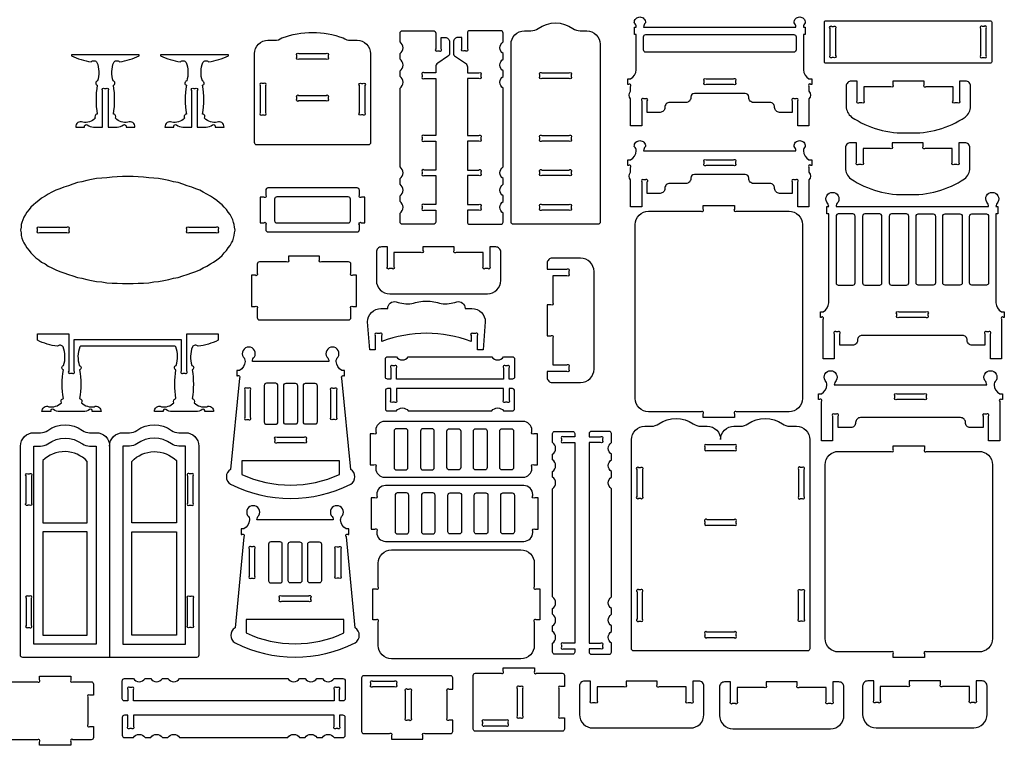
# Model space of a CAD drawing. Extents: x 4755 to 4925, y 1482 to 1588.
# Tile 4 of 5: x 4836 to 4925, y 1482 to 1547. Entities that reach past the tile are written whole.
import ezdxf

# ---------------------------------------------------------------- set-up
doc = ezdxf.new("R2010")
doc.units = 0
doc.header["$MEASUREMENT"] = 0
doc.layers.add('LAYER1', color=18, linetype='CONTINUOUS')

msp = doc.modelspace()

# ---------------------------------------------------------------- linework, layer by layer
at = {"layer": 'LAYER1'}
for points in [[(4880.484, 1528.987, -0.414214), (4880.284, 1529.187), (4880.284, 1545.149, -0.414214), (4881.484, 1546.349), (4882.075, 1546.349, 0.155074), (4882.731, 1546.558, -0.31779), (4885.837, 1546.558, 0.155074), (4886.492, 1546.349), (4887.084, 1546.349, -0.414214), (4888.284, 1545.149), (4888.284, 1529.187, -0.414214), (4888.084, 1528.987)], [(4907.014, 1537.83), (4906.014, 1537.83), (4906.014, 1540.057, 1), (4905.837, 1540.234), (4905.691, 1540.234, 1), (4905.514, 1540.057), (4905.514, 1539.032), (4904.369, 1539.032, -0.414214), (4903.938, 1539.463), (4903.938, 1539.491, 0.414214), (4903.507, 1539.922), (4902.049, 1539.922, -0.414214), (4901.617, 1540.353), (4901.617, 1540.407, 0.414214), (4901.294, 1540.73), (4896.734, 1540.73, 0.00001), (4896.734, 1540.73, 0.414202), (4896.411, 1540.407), (4896.411, 1540.353, -0.414214), (4895.98, 1539.922), (4894.521, 1539.922, 0.414214), (4894.09, 1539.491), (4894.09, 1539.463, -0.414214), (4893.659, 1539.032), (4892.514, 1539.032), (4892.514, 1540.057, 1), (4892.337, 1540.234), (4892.191, 1540.234, 1), (4892.014, 1540.057), (4892.014, 1537.83), (4891.014, 1537.83), (4891.014, 1540.238, -0.376209), (4891.014, 1540.93), (4891.014, 1541.363, 1), (4890.837, 1541.539), (4890.764, 1541.539), (4890.764, 1542.039), (4891.014, 1542.039, 0.250451), (4891.514, 1542.848), (4891.514, 1546.01), (4891.354, 1546.01), (4891.354, 1546.67), (4891.514, 1546.67, 0.204981), (4891.345, 1547.065, -0.427943), (4891.845, 1547.589, -0.427943), (4892.345, 1547.065, 0.204981), (4892.176, 1546.67), (4905.852, 1546.67, 0.204981), (4905.683, 1547.065, -0.427943), (4906.183, 1547.589, -0.427943), (4906.683, 1547.065, 0.204981), (4906.514, 1546.67), (4906.674, 1546.67), (4906.674, 1546.01), (4906.514, 1546.01), (4906.514, 1542.848, 0.250451), (4907.014, 1542.039), (4907.264, 1542.039), (4907.264, 1541.539), (4907.191, 1541.539, 1), (4907.014, 1541.363), (4907.014, 1540.93, -0.376209), (4907.014, 1540.238)], [(4923.407, 1547.125), (4923.407, 1543.565, -0.414214), (4923.287, 1543.445), (4908.527, 1543.445, -0.414214), (4908.407, 1543.565), (4908.407, 1547.125, -0.414214), (4908.527, 1547.245), (4923.287, 1547.245, -0.414214)], [(4908.907, 1544.121), (4908.907, 1546.568, -1), (4909.083, 1546.745), (4909.23, 1546.745, -1), (4909.407, 1546.568), (4909.407, 1544.121, -1), (4909.23, 1543.945), (4909.083, 1543.945, -1)], [(4922.407, 1546.568), (4922.407, 1544.121, 1), (4922.584, 1543.945), (4922.73, 1543.945, 1), (4922.907, 1544.121), (4922.907, 1546.568, 1), (4922.73, 1546.745), (4922.584, 1546.745, 1)], [(4857.48, 1536.117, -0.414214), (4857.28, 1536.317), (4857.28, 1544.298, -0.414214), (4858.48, 1545.498), (4859.072, 1545.498, 0.155074), (4859.728, 1545.706, -0.179264), (4865.233, 1545.706, 0.155074), (4865.889, 1545.498), (4866.48, 1545.498, -0.414214), (4867.68, 1544.298), (4867.68, 1536.317, -0.414214), (4867.48, 1536.117)], [(4873.528, 1536.956), (4872.503, 1536.956, 1), (4872.327, 1536.779), (4872.327, 1536.633, 1), (4872.503, 1536.456), (4873.528, 1536.456), (4873.528, 1533.859), (4872.503, 1533.859, 1), (4872.327, 1533.682), (4872.327, 1533.535, 1), (4872.503, 1533.359), (4873.528, 1533.359), (4873.528, 1530.761), (4872.503, 1530.761, 1), (4872.327, 1530.585), (4872.327, 1530.438, 1), (4872.503, 1530.261), (4873.528, 1530.261), (4873.528, 1529.187, -0.414214), (4873.328, 1528.987), (4870.527, 1528.987, -0.414214), (4870.327, 1529.187), (4870.327, 1529.987, 0.531486), (4870.327, 1531.036), (4870.327, 1531.536, 0.531486), (4870.327, 1532.584), (4870.327, 1533.084, 0.531486), (4870.327, 1534.133), (4870.327, 1539.26), (4870.327, 1539.76), (4870.327, 1541.203, 0.531486), (4870.327, 1542.252), (4870.327, 1542.752, 0.531486), (4870.327, 1543.801), (4870.327, 1544.301, 0.531486), (4870.327, 1545.349), (4870.327, 1546.149, -0.414214), (4870.527, 1546.349), (4873.328, 1546.349, -0.414214), (4873.528, 1546.149), (4873.528, 1544.726, 1), (4873.705, 1544.549), (4873.852, 1544.549, 1), (4874.028, 1544.726), (4874.028, 1545.749), (4874.378, 1545.749, -0.414214), (4874.778, 1545.349), (4874.778, 1544.364, -0.251107), (4874.6, 1544.031), (4873.707, 1543.437, 0.251107), (4873.528, 1543.104), (4873.528, 1542.564), (4872.503, 1542.564, 1), (4872.327, 1542.388), (4872.327, 1542.241, 1), (4872.503, 1542.064), (4873.528, 1542.064)], [(4876.366, 1536.956), (4877.391, 1536.956, -1), (4877.568, 1536.779), (4877.568, 1536.633, -1), (4877.391, 1536.456), (4876.366, 1536.456), (4876.366, 1533.859), (4877.391, 1533.859, -1), (4877.568, 1533.682), (4877.568, 1533.535, -1), (4877.391, 1533.359), (4876.366, 1533.359), (4876.366, 1530.761), (4877.391, 1530.761, -1), (4877.568, 1530.585), (4877.568, 1530.438, -1), (4877.391, 1530.261), (4876.366, 1530.261), (4876.366, 1529.187, 0.414214), (4876.566, 1528.987), (4879.368, 1528.987, 0.414214), (4879.568, 1529.187), (4879.568, 1529.987, -0.531486), (4879.568, 1531.036), (4879.568, 1531.536, -0.531486), (4879.568, 1532.584), (4879.568, 1533.084, -0.531486), (4879.568, 1534.133), (4879.568, 1539.26), (4879.568, 1539.76), (4879.568, 1541.203, -0.531486), (4879.568, 1542.252), (4879.568, 1542.752, -0.531486), (4879.568, 1543.801), (4879.568, 1544.301, -0.531486), (4879.568, 1545.349), (4879.568, 1546.149, 0.414214), (4879.368, 1546.349), (4876.566, 1546.349, 0.414214), (4876.366, 1546.149), (4876.366, 1544.726, -1), (4876.19, 1544.549), (4876.043, 1544.549, -1), (4875.866, 1544.726), (4875.866, 1545.749), (4875.516, 1545.749, 0.414214), (4875.116, 1545.349), (4875.116, 1544.364, 0.251107), (4875.295, 1544.031), (4876.188, 1543.437, -0.251107), (4876.366, 1543.104), (4876.366, 1542.564), (4877.391, 1542.564, -1), (4877.568, 1542.388), (4877.568, 1542.241, -1), (4877.391, 1542.064), (4876.366, 1542.064)], [(4905.854, 1544.629, -0.414214), (4905.654, 1544.429), (4892.374, 1544.429, -0.414214), (4892.174, 1544.629), (4892.174, 1545.81, -0.414214), (4892.374, 1546.01), (4905.654, 1546.01, -0.414214), (4905.854, 1545.81)], [(4846.939, 1544.112), (4846.939, 1544.192), (4840.839, 1544.192), (4840.839, 1544.112, 0.082494), (4842.622, 1543.571, -0.480983), (4843.141, 1543.516, -0.169376), (4843.186, 1541.845, 0.755968), (4843.159, 1541.46, 0.0823), (4843.159, 1538.884, 0.497317), (4842.982, 1538.497, -0.242348), (4841.861, 1538.154, 0.570657), (4841.239, 1537.712), (4842.029, 1537.712, -0.75881), (4842.266, 1537.899, 0.158853), (4842.839, 1537.712), (4843.639, 1537.712), (4843.639, 1540.986, -1), (4843.816, 1541.162), (4843.963, 1541.162, -1), (4844.139, 1540.986), (4844.139, 1537.712), (4844.939, 1537.712, 0.158853), (4845.513, 1537.899, -0.75881), (4845.75, 1537.712), (4846.539, 1537.712, 0.570657), (4845.918, 1538.154, -0.242348), (4844.797, 1538.497, 0.497317), (4844.619, 1538.884, 0.0823), (4844.619, 1541.46, 0.755968), (4844.592, 1541.845, -0.169376), (4844.638, 1543.516, -0.480983), (4845.156, 1543.571, 0.082494)], [(4854.939, 1544.112), (4854.939, 1544.192), (4848.839, 1544.192), (4848.839, 1544.112, 0.082494), (4850.622, 1543.571, -0.480983), (4851.141, 1543.516, -0.169376), (4851.186, 1541.845, 0.755968), (4851.159, 1541.46, 0.0823), (4851.159, 1538.884, 0.497317), (4850.982, 1538.497, -0.242348), (4849.861, 1538.154, 0.570657), (4849.239, 1537.712), (4850.029, 1537.712, -0.75881), (4850.266, 1537.899, 0.158853), (4850.839, 1537.712), (4851.639, 1537.712), (4851.639, 1540.986, -1), (4851.816, 1541.162), (4851.963, 1541.162, -1), (4852.139, 1540.986), (4852.139, 1537.712), (4852.939, 1537.712, 0.158853), (4853.513, 1537.899, -0.75881), (4853.75, 1537.712), (4854.539, 1537.712, 0.570657), (4853.918, 1538.154, -0.242348), (4852.797, 1538.497, 0.497317), (4852.619, 1538.884, 0.0823), (4852.619, 1541.46, 0.755968), (4852.592, 1541.845, -0.169376), (4852.638, 1543.516, -0.480983), (4853.156, 1543.571, 0.082494)], [(4861.257, 1544.298), (4863.704, 1544.298, -1), (4863.88, 1544.121), (4863.88, 1543.975, -1), (4863.704, 1543.798), (4861.257, 1543.798, -1), (4861.08, 1543.975), (4861.08, 1544.121, -1)], [(4885.507, 1542.064), (4883.06, 1542.064, -1), (4882.884, 1542.241), (4882.884, 1542.388, -1), (4883.06, 1542.564), (4885.507, 1542.564, -1), (4885.684, 1542.388), (4885.684, 1542.241, -1)], [(4857.78, 1541.431), (4857.78, 1538.984, 1), (4857.957, 1538.807), (4858.104, 1538.807, 1), (4858.28, 1538.984), (4858.28, 1541.431, 1), (4858.104, 1541.607), (4857.957, 1541.607, 1)], [(4866.857, 1541.607), (4867.004, 1541.607, -1), (4867.18, 1541.431), (4867.18, 1538.984, -1), (4867.004, 1538.807), (4866.857, 1538.807, -1), (4866.68, 1538.984), (4866.68, 1541.431, -1)], [(4900.237, 1541.539), (4897.791, 1541.539, -1), (4897.614, 1541.716), (4897.614, 1541.863, -1), (4897.791, 1542.039), (4900.237, 1542.039, -1), (4900.414, 1541.863), (4900.414, 1541.716, -1)], [(4915.938, 1541.835), (4914.538, 1541.835), (4914.538, 1541.511, -1), (4914.361, 1541.335), (4911.938, 1541.335), (4911.938, 1540.065, -1), (4911.761, 1539.888), (4911.524, 1539.888, -1), (4911.347, 1540.065), (4911.347, 1541.835), (4910.811, 1541.835, 0.414214), (4910.356, 1541.381), (4910.356, 1539.576, 0.236915), (4910.84, 1538.614, 0.163875), (4915.938, 1537.196, 0.163875), (4921.036, 1538.614, 0.236915), (4921.519, 1539.576), (4921.519, 1541.381, 0.414214), (4921.065, 1541.835), (4920.528, 1541.835), (4920.528, 1540.065, -1), (4920.351, 1539.888), (4920.114, 1539.888, -1), (4919.938, 1540.065), (4919.938, 1541.335), (4917.514, 1541.335, -1), (4917.338, 1541.511), (4917.338, 1541.835)], [(4861.257, 1540.557), (4863.704, 1540.557, -1), (4863.88, 1540.381), (4863.88, 1540.234, -1), (4863.704, 1540.057), (4861.257, 1540.057, -1), (4861.08, 1540.234), (4861.08, 1540.381, -1)], [(4885.507, 1536.456), (4883.06, 1536.456, -1), (4882.884, 1536.633), (4882.884, 1536.779, -1), (4883.06, 1536.956), (4885.507, 1536.956, -1), (4885.684, 1536.779), (4885.684, 1536.633, -1)], [(4906.514, 1535.581, 0.250451), (4907.014, 1534.772), (4907.264, 1534.772), (4907.264, 1534.272), (4907.191, 1534.272, 1), (4907.014, 1534.096), (4907.014, 1533.663, -0.376209), (4907.014, 1532.971), (4907.014, 1530.563), (4906.014, 1530.563), (4906.014, 1532.79, 1), (4905.837, 1532.967), (4905.691, 1532.967, 1), (4905.514, 1532.79), (4905.514, 1531.765), (4904.369, 1531.765, -0.414214), (4903.938, 1532.196), (4903.938, 1532.224, 0.414214), (4903.507, 1532.655), (4902.049, 1532.655, -0.414214), (4901.617, 1533.086), (4901.617, 1533.14, 0.414214), (4901.294, 1533.463), (4896.734, 1533.463, 0.00001), (4896.734, 1533.463, 0.414202), (4896.411, 1533.14), (4896.411, 1533.086, -0.414214), (4895.98, 1532.655), (4894.521, 1532.655, 0.414214), (4894.09, 1532.224), (4894.09, 1532.196, -0.414214), (4893.659, 1531.765), (4892.514, 1531.765), (4892.514, 1532.79, 1), (4892.337, 1532.967), (4892.191, 1532.967, 1), (4892.014, 1532.79), (4892.014, 1530.563), (4891.014, 1530.563), (4891.014, 1532.971, -0.376209), (4891.014, 1533.663), (4891.014, 1534.096, 1), (4890.837, 1534.272), (4890.764, 1534.272), (4890.764, 1534.772), (4891.014, 1534.772, 0.250451), (4891.514, 1535.581, 0.204981), (4891.345, 1535.977, -0.427943), (4891.845, 1536.5, -0.427943), (4892.345, 1535.977, 0.204981), (4892.176, 1535.581), (4905.852, 1535.581, 0.204981), (4905.683, 1535.977, -0.427943), (4906.183, 1536.5, -0.427943), (4906.683, 1535.977, 0.204981)], [(4915.871, 1536.3), (4914.471, 1536.3), (4914.471, 1535.977, -1), (4914.294, 1535.8), (4911.871, 1535.8), (4911.871, 1534.53, -1), (4911.694, 1534.354), (4911.457, 1534.354, -1), (4911.281, 1534.53), (4911.281, 1536.3), (4910.744, 1536.3, 0.414214), (4910.29, 1535.846), (4910.29, 1534.042, 0.236915), (4910.773, 1533.08, 0.163875), (4915.871, 1531.661, 0.163875), (4920.969, 1533.08, 0.236915), (4921.452, 1534.042), (4921.452, 1535.846, 0.414214), (4920.998, 1536.3), (4920.461, 1536.3), (4920.461, 1534.53, -1), (4920.285, 1534.354), (4920.048, 1534.354, -1), (4919.871, 1534.53), (4919.871, 1535.8), (4917.448, 1535.8, -1), (4917.271, 1535.977), (4917.271, 1536.3)], [(4897.791, 1534.772), (4900.237, 1534.772, -1), (4900.414, 1534.596), (4900.414, 1534.449, -1), (4900.237, 1534.272), (4897.791, 1534.272, -1), (4897.614, 1534.449), (4897.614, 1534.596, -1)], [(4882.884, 1533.535), (4882.884, 1533.682, -1), (4883.06, 1533.859), (4885.507, 1533.859, -1), (4885.684, 1533.682), (4885.684, 1533.535, -1), (4885.507, 1533.359), (4883.06, 1533.359, -1)], [(4866.68, 1528.509), (4866.68, 1528.952, -1), (4866.857, 1529.129), (4867.18, 1529.129), (4867.18, 1531.429), (4866.857, 1531.429, -1), (4866.68, 1531.606), (4866.68, 1532.049, 0.414214), (4866.48, 1532.249), (4858.48, 1532.249, 0.414214), (4858.28, 1532.049), (4858.28, 1531.606, -1), (4858.104, 1531.429), (4857.78, 1531.429), (4857.78, 1529.129), (4858.104, 1529.129, -1), (4858.28, 1528.952), (4858.28, 1528.509, 0.414214), (4858.48, 1528.309), (4866.48, 1528.309, 0.414214)], [(4911.798, 1519.024, 0.414214), (4911.366, 1518.593), (4911.366, 1518.566, -0.414214), (4910.935, 1518.134), (4909.79, 1518.134), (4909.79, 1519.159, 1), (4909.614, 1519.336), (4909.467, 1519.336, 1), (4909.29, 1519.159), (4909.29, 1516.933), (4908.29, 1516.933), (4908.29, 1520.033), (4908.29, 1520.465, 1), (4908.114, 1520.642), (4908.04, 1520.642), (4908.04, 1521.142), (4908.29, 1521.142, 0.250451), (4908.79, 1521.951), (4908.79, 1529.913), (4908.63, 1529.913), (4908.63, 1530.573), (4908.79, 1530.573, 0.204981), (4908.621, 1530.968, -0.583258), (4909.121, 1531.851, -0.583258), (4909.621, 1530.968, 0.204981), (4909.452, 1530.573), (4923.129, 1530.573, 0.204981), (4922.96, 1530.968, -0.583258), (4923.46, 1531.851, -0.583258), (4923.959, 1530.968, 0.204981), (4923.79, 1530.573), (4923.95, 1530.573), (4923.95, 1529.913), (4923.79, 1529.913), (4923.79, 1521.951, 0.250451), (4924.29, 1521.142), (4924.54, 1521.142), (4924.54, 1520.642), (4924.467, 1520.642, 1), (4924.29, 1520.465), (4924.29, 1520.033), (4924.29, 1516.933), (4923.29, 1516.933), (4923.29, 1519.159, 1), (4923.114, 1519.336), (4922.967, 1519.336, 1), (4922.79, 1519.159), (4922.79, 1518.134), (4921.646, 1518.134, -0.414214), (4921.214, 1518.566), (4921.214, 1518.593, 0.414214), (4920.783, 1519.024)], [(4859.08, 1531.249), (4859.08, 1529.309, 0.414214), (4859.28, 1529.109), (4865.68, 1529.109, 0.414214), (4865.88, 1529.309), (4865.88, 1531.249, 0.414214), (4865.68, 1531.449), (4859.28, 1531.449, 0.414214)], [(4883.06, 1530.761), (4885.507, 1530.761, -1), (4885.684, 1530.585), (4885.684, 1530.438, -1), (4885.507, 1530.261), (4883.06, 1530.261, -1), (4882.884, 1530.438), (4882.884, 1530.585, -1)], [(4897.525, 1511.665), (4897.525, 1511.988, 1), (4897.349, 1512.165), (4892.625, 1512.165, -0.414214), (4891.425, 1513.365), (4891.425, 1528.965, -0.414214), (4892.625, 1530.165), (4897.349, 1530.165, 1), (4897.525, 1530.341), (4897.525, 1530.665), (4900.325, 1530.665), (4900.325, 1530.341, 1), (4900.502, 1530.165), (4905.225, 1530.165, -0.414214), (4906.425, 1528.965), (4906.425, 1513.365, -0.414214), (4905.225, 1512.165), (4900.502, 1512.165, 1), (4900.325, 1511.988), (4900.325, 1511.665)], [(4909.45, 1523.732, 0.414214), (4909.65, 1523.532), (4910.96, 1523.532, 0.414214), (4911.16, 1523.732), (4911.16, 1529.713, 0.414214), (4910.96, 1529.913), (4909.65, 1529.913, 0.414214), (4909.45, 1529.713)], [(4913.56, 1529.713, 0.414214), (4913.36, 1529.913), (4912.02, 1529.913, 0.414214), (4911.82, 1529.713), (4911.82, 1523.732, 0.414214), (4912.02, 1523.532), (4913.36, 1523.532, 0.414214), (4913.56, 1523.732)], [(4915.96, 1523.732), (4915.96, 1529.713, 0.414214), (4915.76, 1529.913), (4914.42, 1529.913, 0.414214), (4914.22, 1529.713), (4914.22, 1523.732, 0.414214), (4914.42, 1523.532), (4915.76, 1523.532, 0.414214)], [(4916.62, 1523.732), (4916.62, 1529.713, -0.414214), (4916.82, 1529.913), (4918.16, 1529.913, -0.414214), (4918.36, 1529.713), (4918.36, 1523.732, -0.414214), (4918.16, 1523.532), (4916.82, 1523.532, -0.414214)], [(4919.02, 1529.713, -0.414214), (4919.22, 1529.913), (4920.56, 1529.913, -0.414214), (4920.76, 1529.713), (4920.76, 1523.732, -0.414214), (4920.56, 1523.532), (4919.22, 1523.532, -0.414214), (4919.02, 1523.732)], [(4923.13, 1523.732, -0.414214), (4922.93, 1523.532), (4921.62, 1523.532, -0.414214), (4921.42, 1523.732), (4921.42, 1529.713, -0.414214), (4921.62, 1529.913), (4922.93, 1529.913, -0.414214), (4923.13, 1529.713)], [(4837.979, 1528.722), (4840.425, 1528.722, -1), (4840.602, 1528.545), (4840.602, 1528.399, -1), (4840.425, 1528.222), (4837.979, 1528.222, -1), (4837.802, 1528.399), (4837.802, 1528.545, -1)], [(4851.379, 1528.722), (4853.825, 1528.722, -1), (4854.002, 1528.545), (4854.002, 1528.399, -1), (4853.825, 1528.222), (4851.379, 1528.222, -1), (4851.202, 1528.399), (4851.202, 1528.545, -1)], [(4879.367, 1526.503, 0.414214), (4878.913, 1526.957), (4878.376, 1526.957), (4878.376, 1525.187, -1), (4878.199, 1525.01), (4877.962, 1525.01, -1), (4877.786, 1525.187), (4877.786, 1526.457), (4875.362, 1526.457, -1), (4875.186, 1526.633), (4875.186, 1526.957), (4873.786, 1526.957), (4872.386, 1526.957), (4872.386, 1526.633, -1), (4872.209, 1526.457), (4869.786, 1526.457), (4869.786, 1525.187, -1), (4869.609, 1525.01), (4869.372, 1525.01, -1), (4869.195, 1525.187), (4869.195, 1526.957), (4868.658, 1526.957, 0.414214), (4868.204, 1526.503), (4868.204, 1523.957, 0.414214), (4869.404, 1522.757), (4878.167, 1522.757, 0.414214), (4879.367, 1523.957)], [(4860.315, 1526.116), (4860.315, 1525.793, -1), (4860.138, 1525.616), (4857.715, 1525.616, 0.414214), (4857.515, 1525.416), (4857.515, 1524.593, -1), (4857.338, 1524.416), (4857.015, 1524.416), (4857.015, 1521.616), (4857.338, 1521.616, -1), (4857.515, 1521.44), (4857.515, 1520.616, 0.414214), (4857.715, 1520.416), (4865.715, 1520.416, 0.414214), (4865.915, 1520.616), (4865.915, 1521.44, -1), (4866.091, 1521.616), (4866.415, 1521.616), (4866.415, 1524.416), (4866.091, 1524.416, -1), (4865.915, 1524.593), (4865.915, 1525.416, 0.414214), (4865.715, 1525.616), (4863.291, 1525.616, -1), (4863.115, 1525.793), (4863.115, 1526.116)], [(4883.985, 1525.954, 0.414214), (4883.531, 1525.5), (4883.531, 1524.963), (4885.3, 1524.963, -1), (4885.477, 1524.786), (4885.477, 1524.549, -1), (4885.3, 1524.373), (4884.031, 1524.373), (4884.031, 1521.949, -1), (4883.854, 1521.773), (4883.531, 1521.773), (4883.531, 1520.373), (4883.531, 1518.973), (4883.854, 1518.973, -1), (4884.031, 1518.796), (4884.031, 1516.373), (4885.3, 1516.373, -1), (4885.477, 1516.196), (4885.477, 1515.959, -1), (4885.3, 1515.782), (4883.531, 1515.782), (4883.531, 1515.246, 0.414214), (4883.985, 1514.792), (4886.531, 1514.792, 0.414214), (4887.731, 1515.992), (4887.731, 1524.754, 0.414214), (4886.531, 1525.954)], [(4876.17, 1521.441), (4876.779, 1521.441, -0.414214), (4877.979, 1520.241), (4877.784, 1517.741), (4877.288, 1517.741), (4877.288, 1519.011, 1), (4877.111, 1519.187), (4876.874, 1519.187, 1), (4876.698, 1519.011), (4876.698, 1518.464, 0.18644), (4868.698, 1518.464), (4868.698, 1519.011, 1), (4868.521, 1519.187), (4868.284, 1519.187, 1), (4868.107, 1519.011), (4868.107, 1517.741), (4867.612, 1517.741), (4867.417, 1520.241, -0.414214), (4868.617, 1521.441), (4869.225, 1521.441, -0.480696), (4869.976, 1522.041, 0.114725), (4871.381, 1521.869, -0.088383), (4872.698, 1522.106, -0.088383), (4874.014, 1521.869, 0.114725), (4875.419, 1522.041, -0.480696)], [(4915.067, 1521.142), (4917.514, 1521.142, -1), (4917.69, 1520.965), (4917.69, 1520.818, -1), (4917.514, 1520.642), (4915.067, 1520.642, -1), (4914.89, 1520.818), (4914.89, 1520.965, -1)], [(4850.136, 1518.064), (4841.668, 1518.064, 0.076649), (4841.601, 1517.988, 0.169376), (4841.555, 1516.317, -0.755968), (4841.582, 1515.932, -0.0823), (4841.582, 1513.356, -0.497317), (4841.759, 1512.969, 0.242348), (4842.881, 1512.626, -0.570657), (4843.502, 1512.184), (4842.713, 1512.184, 0.75881), (4842.476, 1512.371, -0.158853), (4841.902, 1512.184), (4839.802, 1512.184, -0.158853), (4839.228, 1512.371, 0.75881), (4838.991, 1512.184), (4838.202, 1512.184, -0.570657), (4838.823, 1512.626, 0.242348), (4839.945, 1512.969, -0.497317), (4840.122, 1513.356, -0.0823), (4840.122, 1515.932, -0.755968), (4840.149, 1516.317, 0.169376), (4840.103, 1517.988, 0.480983), (4839.585, 1518.043, -0.082494), (4837.802, 1518.584), (4837.802, 1519.164), (4840.602, 1519.164), (4840.602, 1515.811, 1), (4840.779, 1515.634), (4840.925, 1515.634, 1), (4841.102, 1515.811), (4841.102, 1518.664), (4850.702, 1518.664), (4850.702, 1515.811, 1), (4850.879, 1515.634), (4851.025, 1515.634, 1), (4851.202, 1515.811), (4851.202, 1519.164), (4854.002, 1519.164), (4854.002, 1518.584, -0.082494), (4852.219, 1518.043, 0.480983), (4851.701, 1517.988, 0.169376), (4851.655, 1516.317, -0.755968), (4851.682, 1515.932, -0.0823), (4851.682, 1513.356, -0.497317), (4851.859, 1512.969, 0.242348), (4852.981, 1512.626, -0.570657), (4853.602, 1512.184), (4852.813, 1512.184, 0.75881), (4852.576, 1512.371, -0.158853), (4852.002, 1512.184), (4849.902, 1512.184, -0.158853), (4849.328, 1512.371, 0.75881), (4849.091, 1512.184), (4848.302, 1512.184, -0.570657), (4848.923, 1512.626, 0.242348), (4850.045, 1512.969, -0.497317), (4850.222, 1513.356, -0.0823), (4850.222, 1515.932, -0.755968), (4850.249, 1516.317, 0.169376), (4850.203, 1517.988, 0.076649)], [(4865.899, 1507.003), (4865.117, 1515.19, -1), (4865.293, 1515.384), (4865.349, 1515.384), (4865.349, 1515.884), (4865.099, 1515.884, -0.250451), (4864.599, 1516.693, -0.204981), (4864.768, 1517.088, 0.583258), (4864.268, 1517.972, 0.583258), (4863.768, 1517.088, -0.204981), (4863.937, 1516.693), (4857.091, 1516.693, -0.204981), (4857.26, 1517.088, 0.583258), (4856.76, 1517.972, 0.583258), (4856.26, 1517.088, -0.204981), (4856.429, 1516.693, -0.250451), (4855.929, 1515.884), (4855.679, 1515.884), (4855.679, 1515.384), (4855.735, 1515.384, -1), (4855.911, 1515.19), (4855.129, 1507.003, 0.573919), (4855.129, 1505.675, 0.239558), (4865.899, 1505.675, 0.573919)], [(4878.562, 1517.1, 0.531486), (4879.61, 1517.1), (4880.41, 1517.1, -0.414214), (4880.61, 1516.9), (4880.61, 1515.3, -0.414214), (4880.41, 1515.1), (4880.11, 1515.1), (4880.11, 1516.125, 1), (4879.934, 1516.302), (4879.787, 1516.302, 1), (4879.61, 1516.125), (4879.61, 1515.1), (4870.01, 1515.1), (4870.01, 1516.125, 1), (4869.834, 1516.302), (4869.687, 1516.302, 1), (4869.51, 1516.125), (4869.51, 1515.1), (4869.21, 1515.1, -0.414214), (4869.01, 1515.3), (4869.01, 1516.9, -0.414214), (4869.21, 1517.1), (4870.01, 1517.1, 0.531486), (4871.059, 1517.1)], [(4911.636, 1511.647, 0.414214), (4911.205, 1511.216), (4911.205, 1511.188, -0.414214), (4910.774, 1510.757), (4909.629, 1510.757), (4909.629, 1511.782, 1), (4909.452, 1511.959), (4909.306, 1511.959, 1), (4909.129, 1511.782), (4909.129, 1509.555), (4908.129, 1509.555), (4908.129, 1512.655), (4908.129, 1513.088, 1), (4907.952, 1513.265), (4907.879, 1513.265), (4907.879, 1513.765), (4908.129, 1513.765, 0.250451), (4908.629, 1514.574, 0.204981), (4908.46, 1514.969, -0.583258), (4908.96, 1515.852, -0.583258), (4909.46, 1514.969, 0.204981), (4909.291, 1514.574), (4922.967, 1514.574, 0.204981), (4922.798, 1514.969, -0.583258), (4923.298, 1515.852, -0.583258), (4923.798, 1514.969, 0.204981), (4923.629, 1514.574, 0.250451), (4924.129, 1513.765), (4924.379, 1513.765), (4924.379, 1513.265), (4924.306, 1513.265, 1), (4924.129, 1513.088), (4924.129, 1512.655), (4924.129, 1509.555), (4923.129, 1509.555), (4923.129, 1511.782, 1), (4922.952, 1511.959), (4922.806, 1511.959, 1), (4922.629, 1511.782), (4922.629, 1510.757), (4921.484, 1510.757, -0.414214), (4921.053, 1511.188), (4921.053, 1511.216, 0.414214), (4920.622, 1511.647)], [(4856.404, 1514.107), (4856.404, 1511.66, 1), (4856.581, 1511.484), (4856.727, 1511.484, 1), (4856.904, 1511.66), (4856.904, 1514.107, 1), (4856.727, 1514.284), (4856.581, 1514.284, 1)], [(4858.144, 1511.244, 0.414214), (4858.344, 1511.044), (4859.174, 1511.044, 0.414214), (4859.374, 1511.244), (4859.374, 1514.524, 0.414214), (4859.174, 1514.724), (4858.344, 1514.724, 0.414214), (4858.144, 1514.524)], [(4861.129, 1511.244, -0.414214), (4860.929, 1511.044), (4860.099, 1511.044, -0.414214), (4859.899, 1511.244), (4859.899, 1514.524, -0.414214), (4860.099, 1514.724), (4860.929, 1514.724, -0.414214), (4861.129, 1514.524)], [(4862.884, 1511.244, -0.414214), (4862.684, 1511.044), (4861.854, 1511.044, -0.414214), (4861.654, 1511.244), (4861.654, 1514.524, -0.414214), (4861.854, 1514.724), (4862.684, 1514.724, -0.414214), (4862.884, 1514.524)], [(4864.624, 1514.107), (4864.624, 1511.66, -1), (4864.447, 1511.484), (4864.301, 1511.484, -1), (4864.124, 1511.66), (4864.124, 1514.107, -1), (4864.301, 1514.284), (4864.447, 1514.284, -1)], [(4878.562, 1512.243, -0.531486), (4879.61, 1512.243), (4880.41, 1512.243, 0.414214), (4880.61, 1512.443), (4880.61, 1514.043, 0.414214), (4880.41, 1514.243), (4880.11, 1514.243), (4880.11, 1513.218, -1), (4879.934, 1513.041), (4879.787, 1513.041, -1), (4879.61, 1513.218), (4879.61, 1514.243), (4870.01, 1514.243), (4870.01, 1513.218, -1), (4869.834, 1513.041), (4869.687, 1513.041, -1), (4869.51, 1513.218), (4869.51, 1514.243), (4869.21, 1514.243, 0.414214), (4869.01, 1514.043), (4869.01, 1512.443, 0.414214), (4869.21, 1512.243), (4870.01, 1512.243, -0.531486), (4871.059, 1512.243)], [(4914.906, 1513.765), (4917.352, 1513.765, -1), (4917.529, 1513.588), (4917.529, 1513.441, -1), (4917.352, 1513.265), (4914.906, 1513.265, -1), (4914.729, 1513.441), (4914.729, 1513.588, -1)], [(4899.088, 1509.671, -0.414214), (4900.288, 1510.871), (4900.88, 1510.871, 0.155074), (4901.535, 1511.079, -0.31779), (4904.641, 1511.079, 0.155074), (4905.296, 1510.871), (4905.888, 1510.871, -0.414214), (4907.088, 1509.671), (4907.088, 1490.909, -0.414214), (4906.888, 1490.709), (4891.288, 1490.709, -0.414214), (4891.088, 1490.909), (4891.088, 1509.671, -0.414214), (4892.288, 1510.871), (4892.88, 1510.871, 0.155074), (4893.535, 1511.079, -0.31779), (4896.641, 1511.079, 0.155074), (4897.296, 1510.871), (4897.888, 1510.871, -0.414214)], [(4844.273, 1509.09, -0.414214), (4845.473, 1510.29), (4846.065, 1510.29, 0.155074), (4846.72, 1510.498, -0.31779), (4849.826, 1510.498, 0.155074), (4850.481, 1510.29), (4851.073, 1510.29, -0.414214), (4852.273, 1509.09), (4852.273, 1490.328, -0.414214), (4852.073, 1490.128), (4836.473, 1490.128, -0.414214), (4836.273, 1490.328), (4836.273, 1509.09, -0.414214), (4837.473, 1510.29), (4838.065, 1510.29, 0.155074), (4838.72, 1510.498, -0.31779), (4841.826, 1510.498, 0.155074), (4842.481, 1510.29), (4843.073, 1510.29, -0.414214)], [(4882.156, 1507.1), (4882.156, 1507.223, -1), (4882.333, 1507.4), (4882.656, 1507.4), (4882.656, 1510.2), (4882.333, 1510.2, -1), (4882.156, 1510.376), (4882.156, 1510.5, 0.414214), (4881.356, 1511.3), (4868.956, 1511.3, 0.414214), (4868.156, 1510.5), (4868.156, 1510.376, -1), (4867.98, 1510.2), (4867.656, 1510.2), (4867.656, 1507.4), (4867.98, 1507.4, -1), (4868.156, 1507.223), (4868.156, 1507.1, 0.414214), (4868.956, 1506.3), (4881.356, 1506.3, 0.414214)], [(4869.801, 1507.16, 0.414214), (4870.001, 1506.96), (4870.831, 1506.96, 0.414214), (4871.031, 1507.16), (4871.031, 1510.44, 0.414214), (4870.831, 1510.64), (4870.001, 1510.64, 0.414214), (4869.801, 1510.44)], [(4872.171, 1507.16, 0.414214), (4872.371, 1506.96), (4873.201, 1506.96, 0.414214), (4873.401, 1507.16), (4873.401, 1510.44, 0.414214), (4873.201, 1510.64), (4872.371, 1510.64, 0.414214), (4872.171, 1510.44)], [(4875.771, 1507.16, -0.414214), (4875.571, 1506.96), (4874.741, 1506.96, -0.414214), (4874.541, 1507.16), (4874.541, 1510.44, -0.414214), (4874.741, 1510.64), (4875.571, 1510.64, -0.414214), (4875.771, 1510.44)], [(4878.141, 1507.16, -0.414214), (4877.941, 1506.96), (4877.111, 1506.96, -0.414214), (4876.911, 1507.16), (4876.911, 1510.44, -0.414214), (4877.111, 1510.64), (4877.941, 1510.64, -0.414214), (4878.141, 1510.44)], [(4880.511, 1507.16, -0.414214), (4880.311, 1506.96), (4879.481, 1506.96, -0.414214), (4879.281, 1507.16), (4879.281, 1510.44, -0.414214), (4879.481, 1510.64), (4880.311, 1510.64, -0.414214), (4880.511, 1510.44)], [(4861.737, 1509.384), (4859.291, 1509.384, -1), (4859.114, 1509.56), (4859.114, 1509.707, -1), (4859.291, 1509.884), (4861.737, 1509.884, -1), (4861.914, 1509.707), (4861.914, 1509.56, -1)], [(4884.007, 1508.361, 0.531486), (4884.007, 1509.41), (4884.007, 1510.21, -0.414214), (4884.207, 1510.41), (4885.807, 1510.41, -0.414214), (4886.007, 1510.21), (4886.007, 1509.91), (4884.982, 1509.91, 1), (4884.806, 1509.733), (4884.806, 1509.586, 1), (4884.982, 1509.41), (4886.007, 1509.41), (4886.007, 1491.41), (4884.982, 1491.41, 1), (4884.806, 1491.233), (4884.806, 1491.086, 1), (4884.982, 1490.91), (4886.007, 1490.91), (4886.007, 1490.61, -0.414214), (4885.807, 1490.41), (4884.207, 1490.41, -0.414214), (4884.007, 1490.61), (4884.007, 1491.41, 0.531486), (4884.007, 1492.458), (4884.007, 1492.958, 0.531486), (4884.007, 1494.007), (4884.007, 1494.507, 0.531486), (4884.007, 1495.556), (4884.007, 1505.263, 0.531486), (4884.007, 1506.312), (4884.007, 1506.812, 0.531486), (4884.007, 1507.861)], [(4889.289, 1508.361, -0.531486), (4889.289, 1509.41), (4889.289, 1510.21, 0.414214), (4889.089, 1510.41), (4887.489, 1510.41, 0.414214), (4887.289, 1510.21), (4887.289, 1509.91), (4888.314, 1509.91, -1), (4888.491, 1509.733), (4888.491, 1509.586, -1), (4888.314, 1509.41), (4887.289, 1509.41), (4887.289, 1491.41), (4888.314, 1491.41, -1), (4888.491, 1491.233), (4888.491, 1491.086, -1), (4888.314, 1490.91), (4887.289, 1490.91), (4887.289, 1490.61, 0.414214), (4887.489, 1490.41), (4889.089, 1490.41, 0.414214), (4889.289, 1490.61), (4889.289, 1491.41, -0.531486), (4889.289, 1492.458), (4889.289, 1492.958, -0.531486), (4889.289, 1494.007), (4889.289, 1494.507, -0.531486), (4889.289, 1495.556), (4889.289, 1505.263, -0.531486), (4889.289, 1506.312), (4889.289, 1506.812, -0.531486), (4889.289, 1507.861)], [(4897.865, 1508.709), (4900.311, 1508.709, 1), (4900.488, 1508.885), (4900.488, 1509.032, 1), (4900.311, 1509.209), (4897.865, 1509.209, 1), (4897.688, 1509.032), (4897.688, 1508.885, 1)], [(4914.568, 1490.119), (4914.568, 1490.442, 1), (4914.391, 1490.619), (4909.668, 1490.619, -0.414214), (4908.468, 1491.819), (4908.468, 1507.419, -0.414214), (4909.668, 1508.619), (4914.391, 1508.619, 1), (4914.568, 1508.795), (4914.568, 1509.119), (4917.368, 1509.119), (4917.368, 1508.795, 1), (4917.544, 1508.619), (4922.268, 1508.619, -0.414214), (4923.468, 1507.419), (4923.468, 1491.819, -0.414214), (4922.268, 1490.619), (4917.544, 1490.619, 1), (4917.368, 1490.442), (4917.368, 1490.119)], [(4842.273, 1507.719, 0.41796), (4838.273, 1507.791), (4838.273, 1502.209), (4842.273, 1502.209)], [(4846.273, 1507.719, -0.41796), (4850.273, 1507.791), (4850.273, 1502.209), (4846.273, 1502.209)], [(4864.899, 1507.766), (4856.129, 1507.766), (4856.129, 1506.553, 0.220733), (4864.899, 1506.553)], [(4892.088, 1507.004), (4892.088, 1504.557, -1), (4891.911, 1504.38), (4891.765, 1504.38, -1), (4891.588, 1504.557), (4891.588, 1507.004, -1), (4891.765, 1507.18), (4891.911, 1507.18, -1)], [(4906.088, 1507.004), (4906.088, 1504.557, 1), (4906.265, 1504.38), (4906.411, 1504.38, 1), (4906.588, 1504.557), (4906.588, 1507.004, 1), (4906.411, 1507.18), (4906.265, 1507.18, 1)], [(4837.273, 1506.423), (4837.273, 1503.976, -1), (4837.096, 1503.8), (4836.95, 1503.8, -1), (4836.773, 1503.976), (4836.773, 1506.423, -1), (4836.95, 1506.6), (4837.096, 1506.6, -1)], [(4851.273, 1506.423), (4851.273, 1503.976, 1), (4851.45, 1503.8), (4851.596, 1503.8, 1), (4851.773, 1503.976), (4851.773, 1506.423, 1), (4851.596, 1506.6), (4851.45, 1506.6, 1)], [(4882.234, 1501.346), (4882.234, 1501.47, -1), (4882.41, 1501.646), (4882.734, 1501.646), (4882.734, 1504.446), (4882.41, 1504.446, -1), (4882.234, 1504.623), (4882.234, 1504.746, 0.414214), (4881.434, 1505.546), (4869.034, 1505.546, 0.414214), (4868.234, 1504.746), (4868.234, 1504.623, -1), (4868.057, 1504.446), (4867.734, 1504.446), (4867.734, 1501.646), (4868.057, 1501.646, -1), (4868.234, 1501.47), (4868.234, 1501.346, 0.414214), (4869.034, 1500.546), (4881.434, 1500.546, 0.414214)], [(4869.879, 1501.406, 0.414214), (4870.079, 1501.206), (4870.909, 1501.206, 0.414214), (4871.109, 1501.406), (4871.109, 1504.686, 0.414214), (4870.909, 1504.886), (4870.079, 1504.886, 0.414214), (4869.879, 1504.686)], [(4872.249, 1501.406, 0.414214), (4872.449, 1501.206), (4873.279, 1501.206, 0.414214), (4873.479, 1501.406), (4873.479, 1504.686, 0.414214), (4873.279, 1504.886), (4872.449, 1504.886, 0.414214), (4872.249, 1504.686)], [(4875.849, 1501.406, -0.414214), (4875.649, 1501.206), (4874.819, 1501.206, -0.414214), (4874.619, 1501.406), (4874.619, 1504.686, -0.414214), (4874.819, 1504.886), (4875.649, 1504.886, -0.414214), (4875.849, 1504.686)], [(4878.219, 1501.406, -0.414214), (4878.019, 1501.206), (4877.189, 1501.206, -0.414214), (4876.989, 1501.406), (4876.989, 1504.686, -0.414214), (4877.189, 1504.886), (4878.019, 1504.886, -0.414214), (4878.219, 1504.686)], [(4880.589, 1501.406, -0.414214), (4880.389, 1501.206), (4879.559, 1501.206, -0.414214), (4879.359, 1501.406), (4879.359, 1504.686, -0.414214), (4879.559, 1504.886), (4880.389, 1504.886, -0.414214), (4880.589, 1504.686)], [(4866.293, 1492.775), (4865.512, 1500.962, -1), (4865.687, 1501.156), (4865.743, 1501.156), (4865.743, 1501.656), (4865.493, 1501.656, -0.250451), (4864.993, 1502.465, -0.204981), (4865.162, 1502.86, 0.583258), (4864.662, 1503.744, 0.583258), (4864.162, 1502.86, -0.204981), (4864.331, 1502.465), (4857.485, 1502.465, -0.204981), (4857.654, 1502.86, 0.583258), (4857.154, 1503.744, 0.583258), (4856.654, 1502.86, -0.204981), (4856.823, 1502.465, -0.250451), (4856.323, 1501.656), (4856.073, 1501.656), (4856.073, 1501.156), (4856.129, 1501.156, -1), (4856.305, 1500.962), (4855.523, 1492.775, 0.573919), (4855.523, 1491.447, 0.239558), (4866.293, 1491.447, 0.573919)], [(4897.865, 1501.99), (4900.311, 1501.99, 1), (4900.488, 1502.166), (4900.488, 1502.313, 1), (4900.311, 1502.49), (4897.865, 1502.49, 1), (4897.688, 1502.313), (4897.688, 1502.166, 1)], [(4856.798, 1499.879), (4856.798, 1497.433, 1), (4856.975, 1497.256), (4857.121, 1497.256, 1), (4857.298, 1497.433), (4857.298, 1499.879, 1), (4857.121, 1500.056), (4856.975, 1500.056, 1)], [(4858.538, 1497.016, 0.414214), (4858.738, 1496.816), (4859.568, 1496.816, 0.414214), (4859.768, 1497.016), (4859.768, 1500.296, 0.414214), (4859.568, 1500.496), (4858.738, 1500.496, 0.414214), (4858.538, 1500.296)], [(4861.523, 1497.016, -0.414214), (4861.323, 1496.816), (4860.493, 1496.816, -0.414214), (4860.293, 1497.016), (4860.293, 1500.296, -0.414214), (4860.493, 1500.496), (4861.323, 1500.496, -0.414214), (4861.523, 1500.296)], [(4863.278, 1497.016, -0.414214), (4863.078, 1496.816), (4862.248, 1496.816, -0.414214), (4862.048, 1497.016), (4862.048, 1500.296, -0.414214), (4862.248, 1500.496), (4863.078, 1500.496, -0.414214), (4863.278, 1500.296)], [(4865.018, 1499.879), (4865.018, 1497.433, -1), (4864.841, 1497.256), (4864.695, 1497.256, -1), (4864.518, 1497.433), (4864.518, 1499.879, -1), (4864.695, 1500.056), (4864.841, 1500.056, -1)], [(4882.873, 1493.497), (4882.549, 1493.497, 1), (4882.373, 1493.321), (4882.373, 1491.212, -0.414214), (4881.173, 1490.012), (4869.573, 1490.012, -0.414214), (4868.373, 1491.212), (4868.373, 1493.321, 1), (4868.196, 1493.497), (4867.873, 1493.497), (4867.873, 1496.297), (4868.196, 1496.297, 1), (4868.373, 1496.474), (4868.373, 1498.582, -0.414214), (4869.573, 1499.782), (4881.173, 1499.782, -0.414214), (4882.373, 1498.582), (4882.373, 1496.474, 1), (4882.549, 1496.297), (4882.873, 1496.297)], [(4836.773, 1495.442), (4836.773, 1492.995, 1), (4836.95, 1492.818), (4837.096, 1492.818, 1), (4837.273, 1492.995), (4837.273, 1495.442, 1), (4837.096, 1495.618), (4836.95, 1495.618, 1)], [(4851.45, 1495.618), (4851.596, 1495.618, -1), (4851.773, 1495.442), (4851.773, 1492.995, -1), (4851.596, 1492.818), (4851.45, 1492.818, -1), (4851.273, 1492.995), (4851.273, 1495.442, -1)], [(4859.685, 1495.656), (4862.131, 1495.656, -1), (4862.308, 1495.479), (4862.308, 1495.333, -1), (4862.131, 1495.156), (4859.685, 1495.156, -1), (4859.508, 1495.333), (4859.508, 1495.479, -1)], [(4891.588, 1496.022), (4891.588, 1493.576, 1), (4891.765, 1493.399), (4891.911, 1493.399, 1), (4892.088, 1493.576), (4892.088, 1496.022, 1), (4891.911, 1496.199), (4891.765, 1496.199, 1)], [(4906.265, 1496.199), (4906.411, 1496.199, -1), (4906.588, 1496.022), (4906.588, 1493.576, -1), (4906.411, 1493.399), (4906.265, 1493.399, -1), (4906.088, 1493.576), (4906.088, 1496.022, -1)], [(4865.293, 1493.538), (4856.523, 1493.538), (4856.523, 1492.325, 0.220733), (4865.293, 1492.325)], [(4897.865, 1491.909), (4900.311, 1491.909, 1), (4900.488, 1492.085), (4900.488, 1492.232, 1), (4900.311, 1492.409), (4897.865, 1492.409, 1), (4897.688, 1492.232), (4897.688, 1492.085, 1)], [(4875.056, 1484.493), (4874.733, 1484.493, -1), (4874.556, 1484.67), (4874.556, 1487.117, -1), (4874.733, 1487.293), (4875.056, 1487.293), (4875.056, 1488.293, 0.414214), (4874.856, 1488.493), (4867.075, 1488.493, 0.414214), (4866.875, 1488.293), (4866.875, 1483.493, 0.414214), (4867.075, 1483.293), (4869.389, 1483.293, -1), (4869.566, 1483.117), (4869.566, 1482.793), (4872.366, 1482.793), (4872.366, 1483.117, -1), (4872.543, 1483.293), (4874.856, 1483.293, 0.414214), (4875.056, 1483.493)], [(4884.577, 1487.332), (4884.577, 1484.886, 1), (4884.753, 1484.709), (4885.077, 1484.709), (4885.077, 1483.709, -0.414214), (4884.877, 1483.509), (4877.095, 1483.509, -0.414214), (4876.895, 1483.709), (4876.895, 1488.509, -0.414214), (4877.095, 1488.709), (4879.409, 1488.709, 1), (4879.586, 1488.886), (4879.586, 1489.209), (4882.386, 1489.209), (4882.386, 1488.886, 1), (4882.563, 1488.709), (4884.877, 1488.709, -0.414214), (4885.077, 1488.509), (4885.077, 1487.509), (4884.753, 1487.509, 1)], [(4863.361, 1488.228, 0.531486), (4864.409, 1488.228), (4865.209, 1488.228, -0.414214), (4865.409, 1488.028), (4865.409, 1486.428, -0.414214), (4865.209, 1486.228), (4864.909, 1486.228), (4864.909, 1487.253, 1), (4864.733, 1487.43), (4864.586, 1487.43, 1), (4864.409, 1487.253), (4864.409, 1486.228), (4846.409, 1486.228), (4846.409, 1487.253, 1), (4846.233, 1487.43), (4846.086, 1487.43, 1), (4845.909, 1487.253), (4845.909, 1486.228), (4845.609, 1486.228, -0.414214), (4845.409, 1486.428), (4845.409, 1488.028, -0.414214), (4845.609, 1488.228), (4846.409, 1488.228, 0.531486), (4847.458, 1488.228), (4847.958, 1488.228, 0.531486), (4849.007, 1488.228), (4849.507, 1488.228, 0.531486), (4850.555, 1488.228), (4860.263, 1488.228, 0.531486), (4861.312, 1488.228), (4861.812, 1488.228, 0.531486), (4862.861, 1488.228)], [(4867.872, 1487.993), (4869.819, 1487.993, -1), (4869.996, 1487.817), (4869.996, 1487.67, -1), (4869.819, 1487.493), (4867.872, 1487.493, -1), (4867.696, 1487.67), (4867.696, 1487.817, -1)], [(4897.591, 1487.549, 0.414214), (4897.137, 1488.003), (4896.6, 1488.003), (4896.6, 1486.233, -1), (4896.424, 1486.057), (4896.187, 1486.057, -1), (4896.01, 1486.233), (4896.01, 1487.503), (4893.587, 1487.503, -1), (4893.41, 1487.68), (4893.41, 1488.003), (4892.01, 1488.003), (4890.61, 1488.003), (4890.61, 1487.68, -1), (4890.433, 1487.503), (4888.01, 1487.503), (4888.01, 1486.233, -1), (4887.833, 1486.057), (4887.596, 1486.057, -1), (4887.42, 1486.233), (4887.42, 1488.003), (4886.883, 1488.003, 0.414214), (4886.429, 1487.549), (4886.429, 1485.003, 0.414214), (4887.629, 1483.803), (4896.391, 1483.803, 0.414214), (4897.591, 1485.003)], [(4910.152, 1487.481, 0.414214), (4909.698, 1487.935), (4909.161, 1487.935), (4909.161, 1486.166, -1), (4908.985, 1485.989), (4908.748, 1485.989, -1), (4908.571, 1486.166), (4908.571, 1487.435), (4906.148, 1487.435, -1), (4905.971, 1487.612), (4905.971, 1487.935), (4904.571, 1487.935), (4903.171, 1487.935), (4903.171, 1487.612, -1), (4902.994, 1487.435), (4900.571, 1487.435), (4900.571, 1486.166, -1), (4900.394, 1485.989), (4900.157, 1485.989, -1), (4899.981, 1486.166), (4899.981, 1487.935), (4899.444, 1487.935, 0.414214), (4898.99, 1487.481), (4898.99, 1484.935, 0.414214), (4900.19, 1483.735), (4908.952, 1483.735, 0.414214), (4910.152, 1484.935)], [(4922.994, 1487.568, 0.414214), (4922.54, 1488.022), (4922.003, 1488.022), (4922.003, 1486.252, -1), (4921.827, 1486.075), (4921.59, 1486.075, -1), (4921.413, 1486.252), (4921.413, 1487.522), (4918.99, 1487.522, -1), (4918.813, 1487.698), (4918.813, 1488.022), (4917.413, 1488.022), (4916.013, 1488.022), (4916.013, 1487.698, -1), (4915.836, 1487.522), (4913.413, 1487.522), (4913.413, 1486.252, -1), (4913.236, 1486.075), (4912.999, 1486.075, -1), (4912.823, 1486.252), (4912.823, 1488.022), (4912.286, 1488.022, 0.414214), (4911.832, 1487.568), (4911.832, 1485.022, 0.414214), (4913.032, 1483.822), (4921.794, 1483.822, 0.414214), (4922.994, 1485.022)], [(4870.993, 1487.293), (4871.139, 1487.293, -1), (4871.316, 1487.117), (4871.316, 1484.67, -1), (4871.139, 1484.493), (4870.993, 1484.493, -1), (4870.816, 1484.67), (4870.816, 1487.117, -1)], [(4880.836, 1487.332), (4880.836, 1484.886, 1), (4881.013, 1484.709), (4881.159, 1484.709, 1), (4881.336, 1484.886), (4881.336, 1487.332, 1), (4881.159, 1487.509), (4881.013, 1487.509, 1)], [(4863.361, 1482.947, -0.531486), (4864.409, 1482.947), (4865.209, 1482.947, 0.414214), (4865.409, 1483.147), (4865.409, 1484.747, 0.414214), (4865.209, 1484.947), (4864.909, 1484.947), (4864.909, 1483.922, -1), (4864.733, 1483.745), (4864.586, 1483.745, -1), (4864.409, 1483.922), (4864.409, 1484.947), (4846.409, 1484.947), (4846.409, 1483.922, -1), (4846.233, 1483.745), (4846.086, 1483.745, -1), (4845.909, 1483.922), (4845.909, 1484.947), (4845.609, 1484.947, 0.414214), (4845.409, 1484.747), (4845.409, 1483.147, 0.414214), (4845.609, 1482.947), (4846.409, 1482.947, -0.531486), (4847.458, 1482.947), (4847.958, 1482.947, -0.531486), (4849.007, 1482.947), (4849.507, 1482.947, -0.531486), (4850.555, 1482.947), (4860.263, 1482.947, -0.531486), (4861.312, 1482.947), (4861.812, 1482.947, -0.531486), (4862.861, 1482.947)], [(4879.839, 1484.509), (4877.892, 1484.509, 1), (4877.716, 1484.332), (4877.716, 1484.186, 1), (4877.892, 1484.009), (4879.839, 1484.009, 1), (4880.016, 1484.186), (4880.016, 1484.332, 1)]]:
    msp.add_lwpolyline(points, format="xyb", close=True, dxfattribs=at)
for points in [[(4836.291, 1528.477), (4836.331, 1528.237), (4836.331, 1527.996), (4836.411, 1527.756), (4836.491, 1527.516), (4836.572, 1527.315), (4836.732, 1527.075), (4836.852, 1526.875), (4837.052, 1526.634), (4837.213, 1526.434), (4837.453, 1526.194), (4837.653, 1525.993), (4837.934, 1525.793), (4838.174, 1525.593), (4838.495, 1525.432), (4838.775, 1525.232), (4839.096, 1525.072), (4839.456, 1524.911), (4839.817, 1524.751), (4840.177, 1524.631), (4840.578, 1524.471), (4840.979, 1524.351), (4841.379, 1524.23), (4841.78, 1524.15), (4842.221, 1524.03), (4842.661, 1523.95), (4843.102, 1523.87), (4843.583, 1523.83), (4844.024, 1523.75), (4844.504, 1523.71), (4844.945, 1523.71), (4845.426, 1523.669), (4845.907, 1523.669), (4846.387, 1523.669), (4846.828, 1523.71), (4847.309, 1523.71), (4847.79, 1523.75), (4848.23, 1523.83), (4848.671, 1523.87), (4849.152, 1523.95), (4849.592, 1524.03), (4849.993, 1524.15), (4850.434, 1524.23), (4850.834, 1524.351), (4851.235, 1524.471), (4851.636, 1524.631), (4851.996, 1524.751), (4852.357, 1524.911), (4852.677, 1525.072), (4852.998, 1525.232), (4853.318, 1525.432), (4853.599, 1525.593), (4853.879, 1525.793), (4854.12, 1525.993), (4854.36, 1526.194), (4854.56, 1526.434), (4854.761, 1526.634), (4854.921, 1526.875), (4855.081, 1527.075), (4855.201, 1527.315), (4855.322, 1527.516), (4855.402, 1527.756), (4855.442, 1527.996), (4855.482, 1528.237), (4855.522, 1528.477), (4855.482, 1528.718), (4855.442, 1528.958), (4855.402, 1529.158), (4855.322, 1529.399), (4855.201, 1529.639), (4855.081, 1529.879), (4854.921, 1530.08), (4854.761, 1530.32), (4854.56, 1530.52), (4854.36, 1530.721), (4854.12, 1530.921), (4853.879, 1531.121), (4853.599, 1531.322), (4853.318, 1531.522), (4852.998, 1531.682), (4852.677, 1531.883), (4852.357, 1532.043), (4851.996, 1532.163), (4851.636, 1532.323), (4851.235, 1532.444), (4850.834, 1532.604), (4850.434, 1532.724), (4849.993, 1532.804), (4849.592, 1532.924), (4849.152, 1533.004), (4848.671, 1533.085), (4848.23, 1533.125), (4847.79, 1533.165), (4847.309, 1533.205), (4846.828, 1533.245), (4846.387, 1533.285), (4845.907, 1533.285), (4845.426, 1533.285), (4844.945, 1533.245), (4844.504, 1533.205), (4844.024, 1533.165), (4843.583, 1533.125), (4843.102, 1533.085), (4842.661, 1533.004), (4842.221, 1532.924), (4841.78, 1532.804), (4841.379, 1532.724), (4840.979, 1532.604), (4840.578, 1532.444), (4840.177, 1532.323), (4839.817, 1532.163), (4839.456, 1532.043), (4839.096, 1531.883), (4838.775, 1531.682), (4838.495, 1531.522), (4838.174, 1531.322), (4837.934, 1531.121), (4837.653, 1530.921), (4837.453, 1530.721), (4837.213, 1530.52), (4837.052, 1530.32), (4836.852, 1530.08), (4836.732, 1529.879), (4836.572, 1529.639), (4836.491, 1529.399), (4836.411, 1529.158), (4836.331, 1528.958), (4836.331, 1528.718)], [(4842.273, 1501.409), (4838.273, 1501.409), (4838.273, 1492.128), (4842.273, 1492.128)], [(4846.273, 1501.409), (4850.273, 1501.409), (4850.273, 1492.128), (4846.273, 1492.128)]]:
    msp.add_lwpolyline(points, close=True, dxfattribs=at)
for points in [[(4842.481, 1509.09, 0.000006), (4842.481, 1509.09), (4843.073, 1509.09), (4843.073, 1491.328), (4837.473, 1491.328), (4837.473, 1509.09), (4838.065, 1509.09, 0.155074), (4838.72, 1509.298, -0.31779), (4841.826, 1509.298, 0.155074), (4842.481, 1509.09), (4843.073, 1509.09)], [(4846.065, 1509.09, -0.000006), (4846.065, 1509.09), (4845.473, 1509.09), (4845.473, 1491.328), (4851.073, 1491.328), (4851.073, 1509.09), (4850.481, 1509.09, -0.155074), (4849.826, 1509.298, 0.31779), (4846.72, 1509.298, -0.155074), (4846.065, 1509.09), (4845.473, 1509.09)], [(4829.988, 1487.947), (4837.816, 1487.947, 1), (4837.992, 1488.124), (4837.992, 1488.447), (4840.792, 1488.447), (4840.792, 1488.124, 1), (4840.969, 1487.947), (4842.621, 1487.947, -0.414214), (4842.821, 1487.747), (4842.821, 1486.747), (4842.497, 1486.747, 1), (4842.321, 1486.57), (4842.321, 1484.124, 1), (4842.497, 1483.947), (4842.821, 1483.947), (4842.821, 1482.947, -0.414214), (4842.621, 1482.747), (4840.969, 1482.747, 1), (4840.792, 1482.57), (4840.792, 1482.247), (4837.992, 1482.247), (4837.992, 1482.57, 1), (4837.816, 1482.747), (4829.988, 1482.747, 1)]]:
    msp.add_lwpolyline(points, format="xyb", dxfattribs=at)
msp.add_lwpolyline([(4844.273, 1509.09), (4844.273, 1490.128)], dxfattribs=at)

doc.saveas('drawing.dxf')
